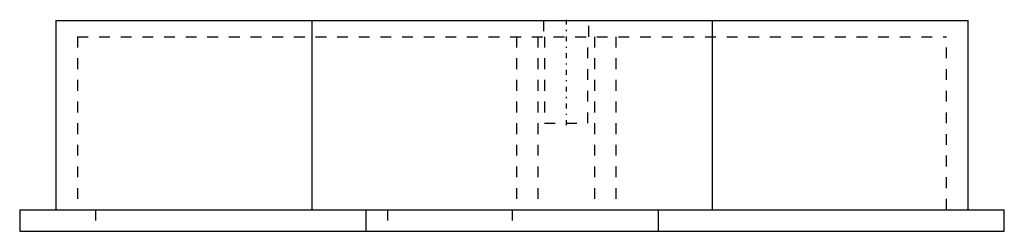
# Model space of a CAD drawing. Extents: x -50.5 to 40.5, y -19.5 to 0.1.
import ezdxf

# ---------------------------------------------------------------- set-up
doc = ezdxf.new("R2010")
doc.units = 0
doc.header["$MEASUREMENT"] = 0
doc.linetypes.add('CENTER', pattern=[1.5, 0.45, -0.5, 0.05, -0.5])
doc.linetypes.add('DASHED', pattern=[2, 1, -1])
doc.layers.get('0').update_dxf_attribs({"linetype": 'CONTINUOUS'})

msp = doc.modelspace()

# ---------------------------------------------------------------- linework, layer by layer
at = {"linetype": 'Continuous'}
for p, q in [((-47.15, 0), (-47.15, -17.5)), ((-47.15, 0), (37.15, 0)), ((-23.512, 0), (-23.512, -17.5)), ((13.512, 0), (13.512, -17.5)), ((37.15, -17.5), (37.15, 0)), ((-50.5, -17.5), (-50.5, -19.5)), ((-50.5, -17.5), (40.5, -17.5)), ((-18.5, -17.5), (-18.5, -19.5)), ((8.5, -17.5), (8.5, -19.5)), ((40.5, -19.5), (40.5, -17.5)), ((-50.5, -19.5), (40.5, -19.5))]:
    msp.add_line(p, q, dxfattribs=at)
at = {"linetype": 'DASHED'}
for p, q in [((-2.1, 0), (-2.1, -1.5)), ((-2.1, 0), (2.1, 0)), ((2.1, -1.5), (2.1, 0)), ((-45.159, -1.5), (-45.159, -17.5)), ((-45.159, -1.5), (35.159, -1.5)), ((-4.597, -1.5), (-4.597, -17.5)), ((-2.62, -1.5), (-2.62, -17.5)), ((-2, -1.5), (-2, -9.5)), ((2, -9.5), (2, -1.5)), ((2.62, -1.5), (2.62, -17.5)), ((4.597, -1.5), (4.597, -17.5)), ((13.512, -1.5), (13.512, -17.5)), ((35.159, -17.5), (35.159, -1.5)), ((-2, -9.5), (2, -9.5)), ((-47.15, -17.5), (8.5, -17.5)), ((-43.5, -17.5), (-43.5, -19.5)), ((-16.5, -17.5), (-16.5, -19.5)), ((-5, -17.5), (-5, -19.5)), ((13.512, -17.5), (37.15, -17.5)), ((-43.5, -19.5), (-18.5, -19.5)), ((-16.5, -19.5), (-5, -19.5))]:
    msp.add_line(p, q, dxfattribs=at)
at = {"linetype": 'CENTER'}
msp.add_line((0, 0.075), (0, -9.9), dxfattribs=at)

doc.saveas('drawing.dxf')
